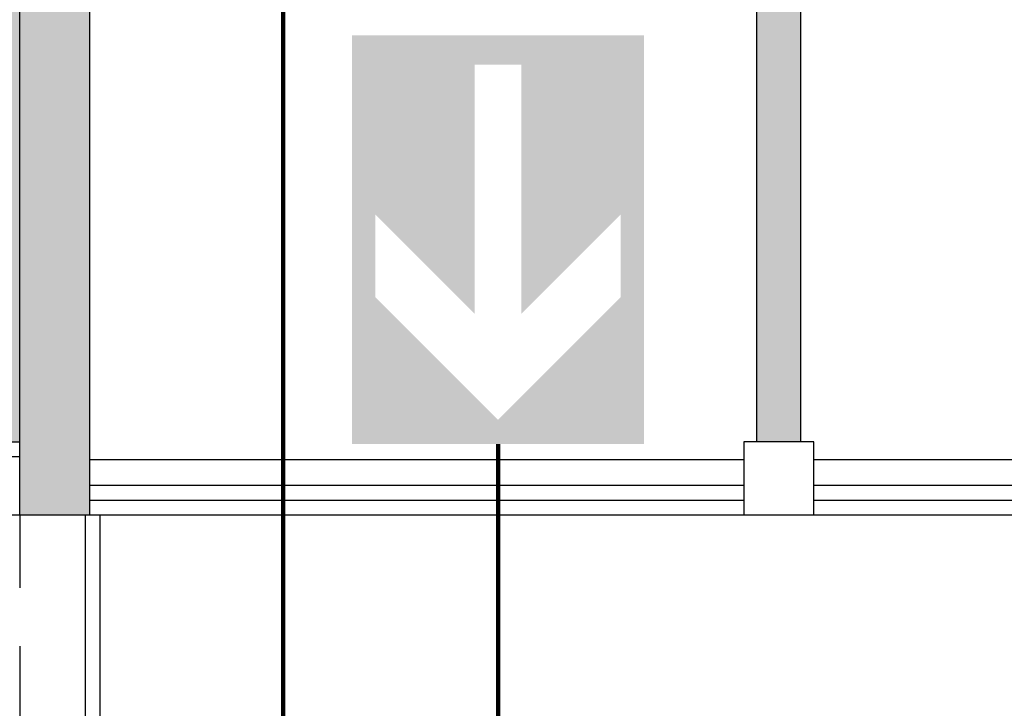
# Model space of a CAD drawing. Header units: metres. Extents: x -5 to 103, y -16 to 22.
# Tile 8 of 23: x 54.07 to 57.44, y -3.24 to -0.89. Entities that reach past the tile are written whole.
import ezdxf

# ---------------------------------------------------------------- set-up
doc = ezdxf.new("R2010")
doc.units = ezdxf.units.M
doc.header["$PDMODE"] = 65
for name, pattern in [('AUSGEZOGEN', [0]), ('LINIE_2', [0.45, 0.25, -0.2]), ('LINIE_9', [0.0003, 0, -0.0003])]:
    doc.linetypes.add(name, pattern=pattern)
for name, color, linetype, lineweight in [('XR$1$003STTXT_BAUTEILBESCHRIFTUNG', 7, 'Continuous', 13), ('XR$1$003UZ013_BETON_STAHLBETON', 8, 'Continuous', 13), ('XR$1$003WN111_ALLGEMEIN', 7, 'Continuous', 13), ('XR$1$004TT111_ALLGEMEIN', 7, 'Continuous', 13), ('XR$1$005BM999_SONSTIGES', 8, 'Continuous', 13), ('XR$1$005BMENT_ENTWURF', 8, 'Continuous', 13), ('XR$2$STANDARD', 7, 'Continuous', 25)]:
    doc.layers.add(name, color=color, linetype=linetype, lineweight=lineweight)
doc.dimstyles.new('_DIMSTYLE_4', dxfattribs={"dimtxt": 0.75, "dimasz": 1, "dimexe": 0, "dimexo": 0, "dimgap": 0.375, "dimtad": 0, "dimrnd": 0.01, "dimzin": 4, "dimdsep": 46, "dimtxsty": 'Standard', "dimblk1": 'ALL_ML_STRICH', "dimblk2": 'ALL_ML_STRICH', "dimsah": 1, "dimcen": 0, "dimadec": 0, "dimazin": 0, "dimtfac": 1, "dimtdec": 0, "dimtix": 1, "dimtmove": 2, "dimatfit": 3, "dimfxl": 1, "dimtzin": 0, "dimlwd": 0, "dimlwe": 25, "dimarcsym": 0})

# ---------------------------------------------------------------- blocks, each defined once
blk = doc.blocks.new('ALL_ML_STRICH')
at = {"color": 0, "linetype": 'ByBlock', "lineweight": -2}
for p, q in [((0, -0.5), (0, 0.5)), ((-0.3, -0.3), (0.3, 0.3)), ((-1, 0), (0.5, 0))]:
    blk.add_line(p, q, dxfattribs=at)
blk = doc.blocks.new('*D9')
at = {"layer": 'DEFPOINTS', "color": 0, "linetype": 'AUSGEZOGEN', "lineweight": 25}
for p in [(38.696, -2.5815), (99.376, -2.5815), (38.696, -10.833)]:
    blk.add_point(p, dxfattribs=at)
at = {"layer": 'XR$2$STANDARD', "color": 0, "linetype": 'AUSGEZOGEN', "lineweight": -2}
for p, q in [((38.696, -6.5958), (38.696, -10.833)), ((99.376, -6.5958), (99.376, -10.833)), ((38.696, -10.833), (67.8485, -10.833)), ((70.4422, -10.833), (99.376, -10.833))]:
    blk.add_line(p, q, dxfattribs=at)
at = {"layer": 'XR$2$STANDARD', "color": 0, "linetype": 'AUSGEZOGEN', "lineweight": 25, "rotation": 180}
blk.add_blockref('ALL_ML_STRICH', (38.696, -10.833), dxfattribs=at)
at = {"layer": 'XR$2$STANDARD', "color": 0, "linetype": 'AUSGEZOGEN', "lineweight": 25}
blk.add_blockref('ALL_ML_STRICH', (99.376, -10.833), dxfattribs=at)
at = {"layer": 'XR$2$STANDARD', "color": 0, "linetype": 'AUSGEZOGEN', "lineweight": 25, "insert": (69.1454, -10.833), "char_height": 0.75, "width": 2.329687, "attachment_point": 5}
blk.add_mtext('\\W0.62;\\A1;{60.68\\H0.495000;\\S^ ;}', dxfattribs=at)

msp = doc.modelspace()

# ---------------------------------------------------------------- hatches: boundary and pattern name
at = {"layer": 'XR$1$004TT111_ALLGEMEIN', "linetype": 'AUSGEZOGEN', "lineweight": 25}
for points in [[(56.741, 1.8185), (56.741, -2.3315), (56.591, -2.3315), (56.591, 1.8185)], [(54.306, -0.4875), (54.306, -2.5815), (54.066, -2.5815), (54.066, -0.4875)]]:
    msp.add_hatch(color=0, dxfattribs=at).paths.add_polyline_path(points, flags=16)
at = {"layer": 'XR$2$STANDARD', "linetype": 'LINIE_9', "lineweight": 25, "true_color": 0x8cff8c}
h = msp.add_hatch(color=91, dxfattribs=at)
h.paths.add_polyline_path([(49.346, -2.3315), (54.066, -2.3315), (54.066, 4.2585), (49.346, 4.2585)])
h.paths.add_polyline_path([(52.233, -1.8425), (51.233, -1.8425), (51.233, -0.4425), (52.233, -0.4425)], flags=16)
at = {"layer": 'XR$2$STANDARD', "linetype": 'AUSGEZOGEN', "lineweight": 25, "true_color": 0x00c600}
for points in [[(55.2046, -0.939), (55.2046, -2.339), (55.7046, -2.339), (55.7046, -2.2561), (55.2846, -1.8361), (55.2846, -1.5532), (55.6246, -1.8932), (55.6246, -1.039), (55.7046, -1.039), (55.7046, -0.939)], [(55.7846, -1.8932), (56.1246, -1.5532), (56.1246, -1.8361), (55.7046, -2.2561), (55.7046, -2.339), (56.2046, -2.339), (56.2046, -0.939), (55.7046, -0.939), (55.7046, -1.039), (55.7846, -1.039)]]:
    msp.add_hatch(color=92, dxfattribs=at).paths.add_polyline_path(points)

# ---------------------------------------------------------------- linework, layer by layer
at = {"layer": 'XR$1$003STTXT_BAUTEILBESCHRIFTUNG', "color": 1, "linetype": 'AUSGEZOGEN', "lineweight": 25}
for p, q in [((54.306, -2.3915), (56.546, -2.3915)), ((56.786, -2.3915), (59.026, -2.3915)), ((54.066, -2.5815), (94.166, -2.5815))]:
    msp.add_line(p, q, dxfattribs=at)
at = {"layer": 'XR$1$003UZ013_BETON_STAHLBETON', "color": 0, "linetype": 'AUSGEZOGEN', "lineweight": 25}
for p, q in [((56.546, -2.4815), (54.306, -2.4815)), ((59.026, -2.4815), (56.786, -2.4815)), ((54.306, -2.5315), (56.546, -2.5315)), ((56.786, -2.5315), (59.026, -2.5315))]:
    msp.add_line(p, q, dxfattribs=at)
at = {"layer": 'XR$1$003WN111_ALLGEMEIN', "color": 2, "linetype": 'AUSGEZOGEN', "lineweight": 25}
for p, q in [((56.591, -2.3315), (56.591, 1.8185)), ((56.741, -2.3315), (56.741, 1.8185)), ((54.066, -2.5815), (54.066, -0.4875)), ((54.306, -2.5815), (54.306, -0.4875)), ((54.066, -2.5815), (54.306, -2.5815))]:
    msp.add_line(p, q, dxfattribs=at)
at = {"layer": 'XR$1$003WN111_ALLGEMEIN', "color": 0, "linetype": 'AUSGEZOGEN', "lineweight": 25}
for p, q in [((54.2904, -2.5815), (54.2904, -6.5815)), ((54.3404, -2.5815), (54.3404, -6.5315))]:
    msp.add_line(p, q, dxfattribs=at)
at = {"layer": 'XR$1$003WN111_ALLGEMEIN', "color": 2, "linetype": 'AUSGEZOGEN', "lineweight": 25}
msp.add_lwpolyline([(56.546, -2.3315), (56.546, -2.5815), (56.786, -2.5815), (56.786, -2.3315), (56.546, -2.3315)], close=True, dxfattribs=at)
at = {"layer": 'XR$1$005BM999_SONSTIGES', "color": 1, "linetype": 'AUSGEZOGEN', "lineweight": 25}
for p, q in [((53.8958, -2.3315), (54.066, -2.3315)), ((53.846, -2.3815), (54.066, -2.3815))]:
    msp.add_line(p, q, dxfattribs=at)
at = {"layer": 'XR$1$005BMENT_ENTWURF', "color": 254, "linetype": 'LINIE_2', "lineweight": 25, "true_color": 0xf0f0b4}
for p, q in [((49.346, -2.5815), (54.066, -2.5815)), ((54.066, -2.5815), (54.066, -15.9538))]:
    msp.add_line(p, q, dxfattribs=at)
at = {"layer": 'XR$2$STANDARD', "color": 1, "linetype": 'AUSGEZOGEN', "lineweight": 140}
for p, q in [((54.9684, -0.0332), (54.9684, -3.7684)), ((55.7046, -2.339), (55.7046, -6.8277))]:
    msp.add_line(p, q, dxfattribs=at)

# ---------------------------------------------------------------- dimensions: what is measured, and where the dimension line sits
at = {"layer": 'XR$2$STANDARD', "color": 0, "linetype": 'AUSGEZOGEN', "lineweight": 25}
dim = msp.add_linear_dim(base=(99.376, -10.833), p1=(38.696, -6.5958), p2=(99.376, -6.5958), dimstyle='_DIMSTYLE_4', override={"dimpost": '<>', "dimclrd": 0, "dimclre": 0, "dimclrt": 0, "dimlwd": 0, "dimlwe": 25}, dxfattribs=at)
dim.commit()
dim.dimension.update_dxf_attribs({"geometry": '*D9', "text_midpoint": (69.1454, -10.833)})

doc.saveas('drawing.dxf')
